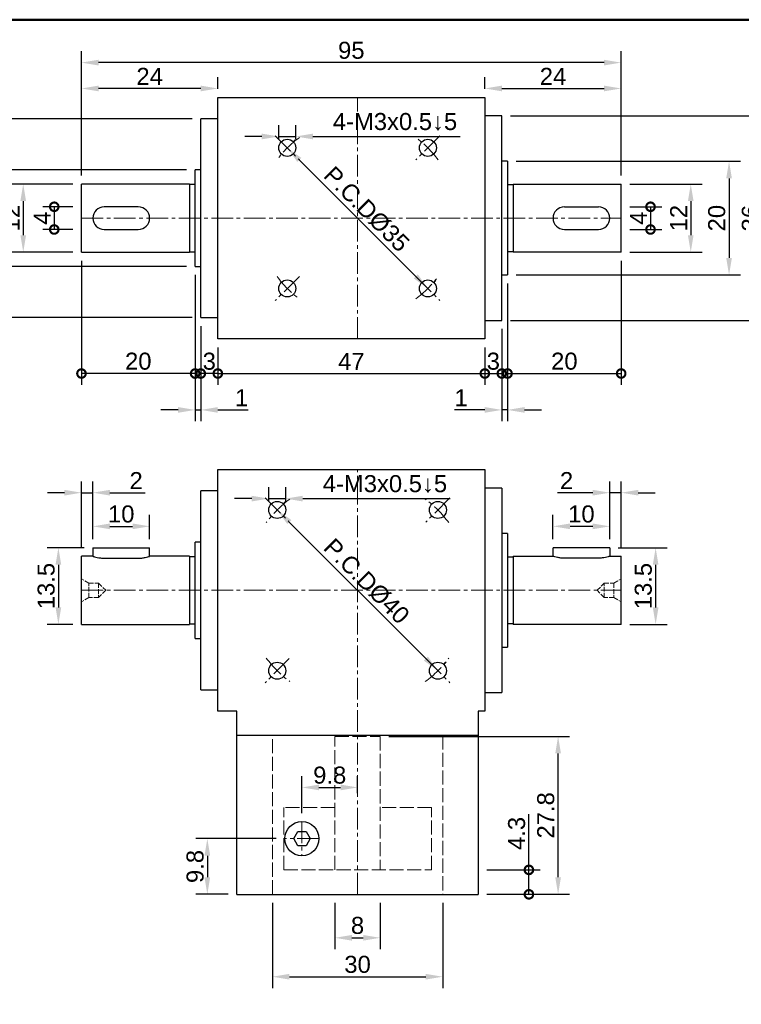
# Model space of a CAD drawing. Header units: millimetres. Extents: x 2723 to 3130, y 721 to 1006.
# Tile 3 of 8: x 2814 to 2941, y 833 to 1006. Entities that reach past the tile are written whole.
import ezdxf

# ---------------------------------------------------------------- set-up
doc = ezdxf.new("R2010")
doc.units = ezdxf.units.MM
doc.linetypes.add('CENTER2', pattern=[28.575, 19.05, -3.175, 3.175, -3.175])
doc.linetypes.add('DASHED', pattern=[0.2068, 0.1655, -0.0413])
for name, color, linetype, lineweight in [('中心線', 6, 'CENTER2', 5), ('剖面線', 2, 'DASHED', 5), ('圖框', 7, 'Continuous', 50), ('標註', 4, 'Continuous', 13)]:
    doc.layers.add(name, color=color, linetype=linetype, lineweight=lineweight)
doc.layers.add('產品', color=7, linetype='Continuous')
doc.styles.get("Standard").update_dxf_attribs({"font": 'arial.ttf'})
doc.dimstyles.new('yuetai', dxfattribs={"dimtxt": 3, "dimasz": 3, "dimexe": 2, "dimexo": 1.5, "dimtad": 1, "dimdsep": 46, "dimtxsty": 'Standard', "dimcen": 0, "dimadec": 0, "dimazin": 0, "dimtfac": 1, "dimtmove": 0, "dimatfit": 3, "dimfxl": 1, "dimarcsym": 0})

# ---------------------------------------------------------------- blocks, each defined once
blk = doc.blocks.new('標題欄框 下標註')
at = {"layer": '圖框'}
blk.add_lwpolyline([(2.28, 89.91), (287.28, 89.91), (287.28, 273.91), (2.28, 273.91)], close=True, dxfattribs=at)
blk = doc.blocks.new('*D4')
at = {"layer": 'Defpoints', "color": 0, "transparency": 16777216}
for p in [(2836.64, 917.07), (2826.64, 913.31), (2836.64, 913.31)]:
    blk.add_point(p, dxfattribs=at)
at = {"layer": '標註', "color": 0, "lineweight": -2, "transparency": 16777216}
for p, q in [((2826.64, 914.81), (2826.64, 919.07)), ((2836.64, 914.81), (2836.64, 919.07)), ((2829.64, 917.07), (2833.64, 917.07))]:
    blk.add_line(p, q, dxfattribs=at)
at = {"layer": '標註', "color": 0, "transparency": 16777216}
for points in [[(2829.64, 917.57), (2829.64, 916.57), (2826.64, 917.07)], [(2833.64, 917.57), (2833.64, 916.57), (2836.64, 917.07)]]:
    blk.add_solid(points, dxfattribs=at)
at = {"layer": '標註', "color": 0, "transparency": 16777216, "insert": (2831.64, 919.23), "char_height": 3, "attachment_point": 5}
blk.add_mtext('10', dxfattribs=at)
blk = doc.blocks.new('*D5')
at = {"layer": 'Defpoints', "color": 0, "transparency": 16777216}
for p in [(2860.87, 983.68), (2885.62, 958.93), (2885.62, 958.93)]:
    blk.add_point(p, dxfattribs=at)
at = {"layer": '標註', "color": 0, "lineweight": -2, "transparency": 16777216}
for p, q in [((2861.93, 984.74), (2862.28, 985.1)), ((2862.99, 981.56), (2883.5, 961.06)), ((2886.68, 960), (2887.03, 960.35))]:
    blk.add_line(p, q, dxfattribs=at)
at = {"layer": '標註', "color": 0, "transparency": 16777216}
for points in [[(2863.34, 981.92), (2862.64, 981.21), (2860.87, 983.68)], [(2883.85, 961.41), (2883.14, 960.7), (2885.62, 958.93)]]:
    blk.add_solid(points, dxfattribs=at)
at = {"layer": '標註', "color": 0, "transparency": 16777216, "insert": (2874.83, 972.89), "char_height": 3, "attachment_point": 5, "rotation": 315}
blk.add_mtext('P.C.DØ35', dxfattribs=at)
blk = doc.blocks.new('_DotSmall')
at = {"color": 0, "linetype": 'ByBlock', "const_width": 0.5}
blk.add_lwpolyline([(-0.0625, 0, 1), (0.0625, 0, 1)], format="xyb", close=True, dxfattribs=at)
blk = doc.blocks.new('*D6')
at = {"layer": 'Defpoints', "color": 0, "transparency": 16777216}
for p in [(2848.64, 950.06), (2895.64, 950.06), (2895.64, 943.96)]:
    blk.add_point(p, dxfattribs=at)
at = {"layer": '標註', "color": 0, "lineweight": -2, "transparency": 16777216}
for p, q in [((2848.64, 948.56), (2848.64, 941.96)), ((2895.64, 948.56), (2895.64, 941.96)), ((2848.64, 943.96), (2895.64, 943.96))]:
    blk.add_line(p, q, dxfattribs=at)
at = {"layer": '標註', "color": 0, "lineweight": -2, "transparency": 16777216, "xscale": 3, "yscale": 3, "zscale": 3, "rotation": 180}
blk.add_blockref('_DotSmall', (2848.64, 943.96), dxfattribs=at)
at = {"layer": '標註', "color": 0, "lineweight": -2, "transparency": 16777216, "xscale": 3, "yscale": 3, "zscale": 3}
blk.add_blockref('_DotSmall', (2895.64, 943.96), dxfattribs=at)
at = {"layer": '標註', "color": 0, "transparency": 16777216, "insert": (2872.14, 946.09), "char_height": 3, "attachment_point": 5}
blk.add_mtext('47', dxfattribs=at)
blk = doc.blocks.new('*D7')
at = {"layer": 'Defpoints', "color": 0, "transparency": 16777216}
for p in [(2845.64, 953.81), (2848.64, 950.06), (2845.64, 943.96)]:
    blk.add_point(p, dxfattribs=at)
at = {"layer": '標註', "color": 0, "lineweight": -2, "transparency": 16777216}
for p, q in [((2845.64, 952.31), (2845.64, 941.96)), ((2848.64, 948.56), (2848.64, 941.96)), ((2848.64, 943.96), (2845.64, 943.96))]:
    blk.add_line(p, q, dxfattribs=at)
at = {"layer": '標註', "color": 0, "lineweight": -2, "transparency": 16777216, "xscale": 3, "yscale": 3, "zscale": 3, "rotation": 180}
blk.add_blockref('_DotSmall', (2845.64, 943.96), dxfattribs=at)
at = {"layer": '標註', "color": 0, "lineweight": -2, "transparency": 16777216, "xscale": 3, "yscale": 3, "zscale": 3}
blk.add_blockref('_DotSmall', (2848.64, 943.96), dxfattribs=at)
at = {"layer": '標註', "color": 0, "transparency": 16777216, "insert": (2847.14, 946.12), "char_height": 3, "attachment_point": 5}
blk.add_mtext('3', dxfattribs=at)
blk = doc.blocks.new('*D8')
at = {"layer": 'Defpoints', "color": 0, "transparency": 16777216}
for p in [(2898.64, 953.31), (2895.64, 950.06), (2898.64, 943.96)]:
    blk.add_point(p, dxfattribs=at)
at = {"layer": '標註', "color": 0, "lineweight": -2, "transparency": 16777216}
for p, q in [((2898.64, 951.81), (2898.64, 941.96)), ((2895.64, 948.56), (2895.64, 941.96)), ((2895.64, 943.96), (2898.64, 943.96))]:
    blk.add_line(p, q, dxfattribs=at)
at = {"layer": '標註', "color": 0, "lineweight": -2, "transparency": 16777216, "xscale": 3, "yscale": 3, "zscale": 3, "rotation": 180}
blk.add_blockref('_DotSmall', (2895.64, 943.96), dxfattribs=at)
at = {"layer": '標註', "color": 0, "lineweight": -2, "transparency": 16777216, "xscale": 3, "yscale": 3, "zscale": 3}
blk.add_blockref('_DotSmall', (2898.64, 943.96), dxfattribs=at)
at = {"layer": '標註', "color": 0, "transparency": 16777216, "insert": (2897.14, 946.12), "char_height": 3, "attachment_point": 5}
blk.add_mtext('3', dxfattribs=at)
blk = doc.blocks.new('*D9')
at = {"layer": 'Defpoints', "color": 0, "transparency": 16777216}
for p in [(2824.64, 965.31), (2844.64, 962.81), (2824.64, 943.96)]:
    blk.add_point(p, dxfattribs=at)
at = {"layer": '標註', "color": 0, "lineweight": -2, "transparency": 16777216}
for p, q in [((2824.64, 963.81), (2824.64, 941.96)), ((2844.64, 961.31), (2844.64, 941.96)), ((2844.64, 943.96), (2824.64, 943.96))]:
    blk.add_line(p, q, dxfattribs=at)
at = {"layer": '標註', "color": 0, "lineweight": -2, "transparency": 16777216, "xscale": 3, "yscale": 3, "zscale": 3, "rotation": 180}
blk.add_blockref('_DotSmall', (2824.64, 943.96), dxfattribs=at)
at = {"layer": '標註', "color": 0, "lineweight": -2, "transparency": 16777216, "xscale": 3, "yscale": 3, "zscale": 3}
blk.add_blockref('_DotSmall', (2844.64, 943.96), dxfattribs=at)
at = {"layer": '標註', "color": 0, "transparency": 16777216, "insert": (2834.64, 946.12), "char_height": 3, "attachment_point": 5}
blk.add_mtext('20', dxfattribs=at)
blk = doc.blocks.new('*D10')
at = {"layer": 'Defpoints', "color": 0, "transparency": 16777216}
for p in [(2899.64, 981.31), (2899.64, 961.31), (2938.63, 961.31)]:
    blk.add_point(p, dxfattribs=at)
at = {"layer": '標註', "color": 0, "lineweight": -2, "transparency": 16777216}
for p, q in [((2901.14, 981.31), (2940.63, 981.31)), ((2938.63, 978.31), (2938.63, 964.31)), ((2901.14, 961.31), (2940.63, 961.31))]:
    blk.add_line(p, q, dxfattribs=at)
at = {"layer": '標註', "color": 0, "transparency": 16777216}
for points in [[(2938.13, 978.31), (2939.13, 978.31), (2938.63, 981.31)], [(2938.13, 964.31), (2939.13, 964.31), (2938.63, 961.31)]]:
    blk.add_solid(points, dxfattribs=at)
at = {"layer": '標註', "color": 0, "transparency": 16777216, "insert": (2936.47, 971.31), "char_height": 3, "attachment_point": 5, "rotation": 90}
blk.add_mtext('20', dxfattribs=at)
blk = doc.blocks.new('*D11')
at = {"layer": 'Defpoints', "color": 0, "transparency": 16777216}
for p in [(2844.64, 979.81), (2808.43, 962.81), (2844.64, 962.81)]:
    blk.add_point(p, dxfattribs=at)
at = {"layer": '標註', "color": 0, "lineweight": -2, "transparency": 16777216}
for p, q in [((2843.14, 979.81), (2806.43, 979.81)), ((2808.43, 976.81), (2808.43, 965.81)), ((2843.14, 962.81), (2806.43, 962.81))]:
    blk.add_line(p, q, dxfattribs=at)
at = {"layer": '標註', "color": 0, "transparency": 16777216}
for points in [[(2807.93, 976.81), (2808.93, 976.81), (2808.43, 979.81)], [(2807.93, 965.81), (2808.93, 965.81), (2808.43, 962.81)]]:
    blk.add_solid(points, dxfattribs=at)
at = {"layer": '標註', "color": 0, "transparency": 16777216, "insert": (2806.3, 971.31), "char_height": 3, "attachment_point": 5, "rotation": 90}
blk.add_mtext('17', dxfattribs=at)
blk = doc.blocks.new('*D12')
at = {"layer": 'Defpoints', "color": 0, "transparency": 16777216}
for p in [(2898.64, 989.31), (2898.64, 953.31), (2944.55, 953.31)]:
    blk.add_point(p, dxfattribs=at)
at = {"layer": '標註', "color": 0, "lineweight": -2, "transparency": 16777216}
for p, q in [((2900.14, 989.31), (2946.55, 989.31)), ((2944.55, 986.31), (2944.55, 956.31)), ((2900.14, 953.31), (2946.55, 953.31))]:
    blk.add_line(p, q, dxfattribs=at)
at = {"layer": '標註', "color": 0, "transparency": 16777216}
for points in [[(2944.05, 986.31), (2945.05, 986.31), (2944.55, 989.31)], [(2944.05, 956.31), (2945.05, 956.31), (2944.55, 953.31)]]:
    blk.add_solid(points, dxfattribs=at)
at = {"layer": '標註', "color": 0, "transparency": 16777216, "insert": (2942.39, 971.31), "char_height": 3, "attachment_point": 5, "rotation": 90}
blk.add_mtext('36', dxfattribs=at)
blk = doc.blocks.new('*D14')
at = {"layer": 'Defpoints', "color": 0, "transparency": 16777216}
for p in [(2826.64, 922.99), (2826.64, 913.31), (2824.64, 911.81)]:
    blk.add_point(p, dxfattribs=at)
at = {"layer": '標註', "color": 0, "lineweight": -2, "transparency": 16777216}
for p, q in [((2824.64, 913.31), (2824.64, 924.99)), ((2826.64, 914.81), (2826.64, 924.99)), ((2821.64, 922.99), (2818.64, 922.99)), ((2824.64, 922.99), (2826.64, 922.99)), ((2829.64, 922.99), (2835.88, 922.99))]:
    blk.add_line(p, q, dxfattribs=at)
at = {"layer": '標註', "color": 0, "transparency": 16777216}
for points in [[(2821.64, 923.49), (2821.64, 922.49), (2824.64, 922.99)], [(2829.64, 923.49), (2829.64, 922.49), (2826.64, 922.99)]]:
    blk.add_solid(points, dxfattribs=at)
at = {"layer": '標註', "color": 0, "transparency": 16777216, "insert": (2834.26, 925.12), "char_height": 3, "attachment_point": 5}
blk.add_mtext('2', dxfattribs=at)
blk = doc.blocks.new('*D20')
at = {"layer": 'Defpoints', "color": 0, "transparency": 16777216}
for p in [(2859.1, 919.95), (2859.1, 919.95), (2887.39, 891.67)]:
    blk.add_point(p, dxfattribs=at)
at = {"layer": '標註', "color": 0, "lineweight": -2, "transparency": 16777216}
for p, q in [((2860.16, 921.01), (2860.52, 921.37)), ((2885.27, 893.79), (2861.22, 917.83)), ((2888.45, 892.73), (2888.8, 893.08))]:
    blk.add_line(p, q, dxfattribs=at)
at = {"layer": '標註', "color": 0, "transparency": 16777216}
for points in [[(2861.58, 918.18), (2860.87, 917.48), (2859.1, 919.95)], [(2885.62, 894.14), (2884.91, 893.43), (2887.39, 891.67)]]:
    blk.add_solid(points, dxfattribs=at)
at = {"layer": '標註', "color": 0, "transparency": 16777216, "insert": (2874.83, 907.39), "char_height": 3, "attachment_point": 5, "rotation": 315}
blk.add_mtext('P.C.DØ40', dxfattribs=at)
blk = doc.blocks.new('*D22')
at = {"layer": 'Defpoints', "color": 0, "transparency": 16777216}
for p in [(2824.64, 977.31), (2814.39, 965.31), (2824.64, 965.31)]:
    blk.add_point(p, dxfattribs=at)
at = {"layer": '標註', "color": 0, "lineweight": -2, "transparency": 16777216}
for p, q in [((2823.14, 977.31), (2812.39, 977.31)), ((2814.39, 974.31), (2814.39, 968.31)), ((2823.14, 965.31), (2812.39, 965.31))]:
    blk.add_line(p, q, dxfattribs=at)
at = {"layer": '標註', "color": 0, "transparency": 16777216}
for points in [[(2813.89, 974.31), (2814.89, 974.31), (2814.39, 977.31)], [(2813.89, 968.31), (2814.89, 968.31), (2814.39, 965.31)]]:
    blk.add_solid(points, dxfattribs=at)
at = {"layer": '標註', "color": 0, "transparency": 16777216, "insert": (2812.26, 971.31), "char_height": 3, "attachment_point": 5, "rotation": 90}
blk.add_mtext('12', dxfattribs=at)
blk = doc.blocks.new('*D23')
at = {"layer": 'Defpoints', "color": 0, "transparency": 16777216}
for p in [(2802.57, 988.81), (2845.64, 988.81), (2845.64, 953.81)]:
    blk.add_point(p, dxfattribs=at)
at = {"layer": '標註', "color": 0, "lineweight": -2, "transparency": 16777216}
for p, q in [((2844.14, 988.81), (2800.57, 988.81)), ((2802.57, 956.81), (2802.57, 985.81)), ((2844.14, 953.81), (2800.57, 953.81))]:
    blk.add_line(p, q, dxfattribs=at)
at = {"layer": '標註', "color": 0, "transparency": 16777216}
for points in [[(2802.07, 985.81), (2803.07, 985.81), (2802.57, 988.81)], [(2802.07, 956.81), (2803.07, 956.81), (2802.57, 953.81)]]:
    blk.add_solid(points, dxfattribs=at)
at = {"layer": '標註', "color": 0, "transparency": 16777216, "insert": (2800.41, 971.31), "char_height": 3, "attachment_point": 5, "rotation": 90}
blk.add_mtext('35', dxfattribs=at)
blk = doc.blocks.new('*D24')
at = {"layer": 'Defpoints', "color": 0, "transparency": 16777216}
for p in [(2844.64, 962.81), (2845.64, 953.81), (2845.64, 937.56)]:
    blk.add_point(p, dxfattribs=at)
at = {"layer": '標註', "color": 0, "lineweight": -2, "transparency": 16777216}
for p, q in [((2844.64, 961.31), (2844.64, 935.56)), ((2845.64, 952.31), (2845.64, 935.56)), ((2841.64, 937.56), (2838.64, 937.56)), ((2844.64, 937.56), (2845.64, 937.56)), ((2848.64, 937.56), (2854, 937.56))]:
    blk.add_line(p, q, dxfattribs=at)
at = {"layer": '標註', "color": 0, "transparency": 16777216}
for points in [[(2841.64, 938.06), (2841.64, 937.06), (2844.64, 937.56)], [(2848.64, 938.06), (2848.64, 937.06), (2845.64, 937.56)]]:
    blk.add_solid(points, dxfattribs=at)
at = {"layer": '標註', "color": 0, "transparency": 16777216, "insert": (2852.82, 939.69), "char_height": 3, "attachment_point": 5}
blk.add_mtext('1', dxfattribs=at)
blk = doc.blocks.new('*D26')
at = {"layer": 'Defpoints', "color": 0, "transparency": 16777216}
for p in [(2860.6, 921.95), (2857.6, 919.95), (2860.6, 919.95)]:
    blk.add_point(p, dxfattribs=at)
at = {"layer": '標註', "color": 0, "lineweight": -2, "transparency": 16777216}
for p, q in [((2857.6, 921.45), (2857.6, 923.95)), ((2860.6, 921.45), (2860.6, 923.95)), ((2854.6, 921.95), (2851.6, 921.95)), ((2857.6, 921.95), (2860.6, 921.95)), ((2863.6, 921.95), (2889.53, 921.95))]:
    blk.add_line(p, q, dxfattribs=at)
at = {"layer": '標註', "color": 0, "transparency": 16777216}
for points in [[(2854.6, 922.45), (2854.6, 921.45), (2857.6, 921.95)], [(2863.6, 922.45), (2863.6, 921.45), (2860.6, 921.95)]]:
    blk.add_solid(points, dxfattribs=at)
at = {"layer": '標註', "color": 0, "transparency": 16777216, "insert": (2878.06, 924.52), "char_height": 3, "attachment_point": 5}
blk.add_mtext('4-M3x0.5↓5', dxfattribs=at)
blk = doc.blocks.new('*D28')
at = {"layer": 'Defpoints', "color": 0, "transparency": 16777216}
for p in [(2862.37, 985.68), (2859.37, 983.68), (2862.37, 983.68)]:
    blk.add_point(p, dxfattribs=at)
at = {"layer": '標註', "color": 0, "lineweight": -2, "transparency": 16777216}
for p, q in [((2859.37, 985.18), (2859.37, 987.68)), ((2862.37, 985.18), (2862.37, 987.68)), ((2856.37, 985.68), (2853.37, 985.68)), ((2859.37, 985.68), (2862.37, 985.68)), ((2865.37, 985.68), (2891.3, 985.68))]:
    blk.add_line(p, q, dxfattribs=at)
at = {"layer": '標註', "color": 0, "transparency": 16777216}
for points in [[(2856.37, 986.18), (2856.37, 985.18), (2859.37, 985.68)], [(2865.37, 986.18), (2865.37, 985.18), (2862.37, 985.68)]]:
    blk.add_solid(points, dxfattribs=at)
at = {"layer": '標註', "color": 0, "transparency": 16777216, "insert": (2879.83, 988.25), "char_height": 3, "attachment_point": 5}
blk.add_mtext('4-M3x0.5↓5', dxfattribs=at)
blk = doc.blocks.new('*D29')
at = {"layer": 'Defpoints', "color": 0, "transparency": 16777216}
for p in [(2824.64, 973.31), (2819.85, 969.31), (2824.64, 969.31)]:
    blk.add_point(p, dxfattribs=at)
at = {"layer": '標註', "color": 0, "lineweight": -2, "transparency": 16777216}
for p, q in [((2823.14, 973.31), (2817.85, 973.31)), ((2819.85, 973.31), (2819.85, 969.31)), ((2823.14, 969.31), (2817.85, 969.31))]:
    blk.add_line(p, q, dxfattribs=at)
at = {"layer": '標註', "color": 0, "lineweight": -2, "transparency": 16777216, "xscale": 3, "yscale": 3, "zscale": 3}
for p, rotation in [((2819.85, 973.31), 90), ((2819.85, 969.31), 270)]:
    blk.add_blockref('_DotSmall', p, dxfattribs=dict(at, rotation=rotation))
at = {"layer": '標註', "color": 0, "transparency": 16777216, "insert": (2817.73, 971.31), "char_height": 3, "attachment_point": 5, "rotation": 90}
blk.add_mtext('4', dxfattribs=at)
blk = doc.blocks.new('*D44')
at = {"layer": 'Defpoints', "color": 0, "transparency": 16777216}
for p in [(2907.64, 917.07), (2907.64, 913.31), (2917.64, 913.31)]:
    blk.add_point(p, dxfattribs=at)
at = {"layer": '標註', "color": 0, "lineweight": -2, "transparency": 16777216}
for p, q in [((2907.64, 914.81), (2907.64, 919.07)), ((2917.64, 914.81), (2917.64, 919.07)), ((2914.64, 917.07), (2910.64, 917.07))]:
    blk.add_line(p, q, dxfattribs=at)
at = {"layer": '標註', "color": 0, "transparency": 16777216}
for points in [[(2910.64, 917.57), (2910.64, 916.57), (2907.64, 917.07)], [(2914.64, 917.57), (2914.64, 916.57), (2917.64, 917.07)]]:
    blk.add_solid(points, dxfattribs=at)
at = {"layer": '標註', "color": 0, "transparency": 16777216, "insert": (2912.64, 919.23), "char_height": 3, "attachment_point": 5}
blk.add_mtext('10', dxfattribs=at)
blk = doc.blocks.new('*D43')
at = {"layer": 'Defpoints', "color": 0, "transparency": 16777216}
for p in [(2917.64, 922.99), (2917.64, 913.31), (2919.64, 911.81)]:
    blk.add_point(p, dxfattribs=at)
at = {"layer": '標註', "color": 0, "lineweight": -2, "transparency": 16777216}
for p, q in [((2917.64, 914.81), (2917.64, 924.99)), ((2919.64, 913.31), (2919.64, 924.99)), ((2914.64, 922.99), (2908.41, 922.99)), ((2919.64, 922.99), (2917.64, 922.99)), ((2922.64, 922.99), (2925.64, 922.99))]:
    blk.add_line(p, q, dxfattribs=at)
at = {"layer": '標註', "color": 0, "transparency": 16777216}
for points in [[(2914.64, 923.49), (2914.64, 922.49), (2917.64, 922.99)], [(2922.64, 923.49), (2922.64, 922.49), (2919.64, 922.99)]]:
    blk.add_solid(points, dxfattribs=at)
at = {"layer": '標註', "color": 0, "transparency": 16777216, "insert": (2910.03, 925.12), "char_height": 3, "attachment_point": 5}
blk.add_mtext('2', dxfattribs=at)
blk = doc.blocks.new('*D47')
at = {"layer": 'Defpoints', "color": 0, "transparency": 16777216}
for p in [(2919.64, 965.31), (2899.64, 961.31), (2919.64, 943.96)]:
    blk.add_point(p, dxfattribs=at)
at = {"layer": '標註', "color": 0, "lineweight": -2, "transparency": 16777216}
for p, q in [((2919.64, 963.81), (2919.64, 941.96)), ((2899.64, 959.81), (2899.64, 941.96)), ((2899.64, 943.96), (2919.64, 943.96))]:
    blk.add_line(p, q, dxfattribs=at)
at = {"layer": '標註', "color": 0, "lineweight": -2, "transparency": 16777216, "xscale": 3, "yscale": 3, "zscale": 3, "rotation": 180}
blk.add_blockref('_DotSmall', (2899.64, 943.96), dxfattribs=at)
at = {"layer": '標註', "color": 0, "lineweight": -2, "transparency": 16777216, "xscale": 3, "yscale": 3, "zscale": 3}
blk.add_blockref('_DotSmall', (2919.64, 943.96), dxfattribs=at)
at = {"layer": '標註', "color": 0, "transparency": 16777216, "insert": (2909.64, 946.12), "char_height": 3, "attachment_point": 5}
blk.add_mtext('20', dxfattribs=at)
blk = doc.blocks.new('*D46')
at = {"layer": 'Defpoints', "color": 0, "transparency": 16777216}
for p in [(2919.64, 977.31), (2919.64, 965.31), (2931.89, 965.31)]:
    blk.add_point(p, dxfattribs=at)
at = {"layer": '標註', "color": 0, "lineweight": -2, "transparency": 16777216}
for p, q in [((2921.14, 977.31), (2933.89, 977.31)), ((2931.89, 974.31), (2931.89, 968.31)), ((2921.14, 965.31), (2933.89, 965.31))]:
    blk.add_line(p, q, dxfattribs=at)
at = {"layer": '標註', "color": 0, "transparency": 16777216}
for points in [[(2931.39, 974.31), (2932.39, 974.31), (2931.89, 977.31)], [(2931.39, 968.31), (2932.39, 968.31), (2931.89, 965.31)]]:
    blk.add_solid(points, dxfattribs=at)
at = {"layer": '標註', "color": 0, "transparency": 16777216, "insert": (2929.76, 971.31), "char_height": 3, "attachment_point": 5, "rotation": 90}
blk.add_mtext('12', dxfattribs=at)
blk = doc.blocks.new('*D45')
at = {"layer": 'Defpoints', "color": 0, "transparency": 16777216}
for p in [(2919.64, 973.31), (2919.64, 969.31), (2924.81, 969.31)]:
    blk.add_point(p, dxfattribs=at)
at = {"layer": '標註', "color": 0, "lineweight": -2, "transparency": 16777216}
for p, q in [((2921.14, 973.31), (2926.81, 973.31)), ((2924.81, 973.31), (2924.81, 969.31)), ((2921.14, 969.31), (2926.81, 969.31))]:
    blk.add_line(p, q, dxfattribs=at)
at = {"layer": '標註', "color": 0, "lineweight": -2, "transparency": 16777216, "xscale": 3, "yscale": 3, "zscale": 3}
for p, rotation in [((2924.81, 973.31), 90), ((2924.81, 969.31), 270)]:
    blk.add_blockref('_DotSmall', p, dxfattribs=dict(at, rotation=rotation))
at = {"layer": '標註', "color": 0, "transparency": 16777216, "insert": (2922.68, 971.31), "char_height": 3, "attachment_point": 5, "rotation": 90}
blk.add_mtext('4', dxfattribs=at)
blk = doc.blocks.new('*D48')
at = {"layer": 'Defpoints', "color": 0, "transparency": 16777216}
for p in [(2899.64, 961.31), (2898.64, 953.31), (2898.64, 937.56)]:
    blk.add_point(p, dxfattribs=at)
at = {"layer": '標註', "color": 0, "lineweight": -2, "transparency": 16777216}
for p, q in [((2899.64, 959.81), (2899.64, 935.56)), ((2898.64, 951.81), (2898.64, 935.56)), ((2895.64, 937.56), (2890.29, 937.56)), ((2899.64, 937.56), (2898.64, 937.56)), ((2902.64, 937.56), (2905.64, 937.56))]:
    blk.add_line(p, q, dxfattribs=at)
at = {"layer": '標註', "color": 0, "transparency": 16777216}
for points in [[(2895.64, 938.06), (2895.64, 937.06), (2898.64, 937.56)], [(2902.64, 938.06), (2902.64, 937.06), (2899.64, 937.56)]]:
    blk.add_solid(points, dxfattribs=at)
at = {"layer": '標註', "color": 0, "transparency": 16777216, "insert": (2891.47, 939.69), "char_height": 3, "attachment_point": 5}
blk.add_mtext('1', dxfattribs=at)
blk = doc.blocks.new('*D49')
at = {"layer": 'Defpoints', "color": 0, "transparency": 16777216}
for p in [(2894.49, 856.61), (2903.4, 856.61), (2894.49, 852.31)]:
    blk.add_point(p, dxfattribs=at)
at = {"layer": '標註', "color": 0, "lineweight": -2, "transparency": 16777216}
for p, q in [((2903.4, 856.61), (2903.4, 866.44)), ((2895.99, 856.61), (2905.4, 856.61)), ((2903.4, 852.31), (2903.4, 856.61)), ((2895.99, 852.31), (2905.4, 852.31))]:
    blk.add_line(p, q, dxfattribs=at)
at = {"layer": '標註', "color": 0, "lineweight": -2, "transparency": 16777216, "xscale": 3, "yscale": 3, "zscale": 3}
for p, rotation in [((2903.4, 856.61), 90), ((2903.4, 852.31), 270)]:
    blk.add_blockref('_DotSmall', p, dxfattribs=dict(at, rotation=rotation))
at = {"layer": '標註', "color": 0, "transparency": 16777216, "insert": (2901.25, 863.03), "char_height": 3, "attachment_point": 5, "rotation": 90}
blk.add_mtext('4.3', dxfattribs=at)
blk = doc.blocks.new('*D50')
at = {"layer": 'Defpoints', "color": 0, "transparency": 16777216}
for p in [(2877.24, 880.11), (2908.54, 880.11), (2894.49, 852.31)]:
    blk.add_point(p, dxfattribs=at)
at = {"layer": '標註', "color": 0, "lineweight": -2, "transparency": 16777216}
for p, q in [((2878.74, 880.11), (2910.54, 880.11)), ((2908.54, 855.31), (2908.54, 877.11)), ((2895.99, 852.31), (2910.54, 852.31))]:
    blk.add_line(p, q, dxfattribs=at)
at = {"layer": '標註', "color": 0, "transparency": 16777216}
for points in [[(2908.04, 877.11), (2909.04, 877.11), (2908.54, 880.11)], [(2908.04, 855.31), (2909.04, 855.31), (2908.54, 852.31)]]:
    blk.add_solid(points, dxfattribs=at)
at = {"layer": '標註', "color": 0, "transparency": 16777216, "insert": (2906.38, 866.21), "char_height": 3, "attachment_point": 5, "rotation": 90}
blk.add_mtext('27.8', dxfattribs=at)
blk = doc.blocks.new('*D51')
at = {"layer": 'Defpoints', "color": 0, "transparency": 16777216}
for p in [(2869.24, 852.31), (2877.24, 852.31), (2877.24, 844.66)]:
    blk.add_point(p, dxfattribs=at)
at = {"layer": '標註', "color": 0, "lineweight": -2, "transparency": 16777216}
for p, q in [((2869.24, 850.81), (2869.24, 842.66)), ((2877.24, 850.81), (2877.24, 842.66)), ((2872.24, 844.66), (2874.24, 844.66))]:
    blk.add_line(p, q, dxfattribs=at)
at = {"layer": '標註', "color": 0, "transparency": 16777216}
for points in [[(2872.24, 845.16), (2872.24, 844.16), (2869.24, 844.66)], [(2874.24, 845.16), (2874.24, 844.16), (2877.24, 844.66)]]:
    blk.add_solid(points, dxfattribs=at)
at = {"layer": '標註', "color": 0, "transparency": 16777216, "insert": (2873.24, 846.82), "char_height": 3, "attachment_point": 5}
blk.add_mtext('8', dxfattribs=at)
blk = doc.blocks.new('*D52')
at = {"layer": 'Defpoints', "color": 0, "transparency": 16777216}
for p in [(2858.24, 852.31), (2888.24, 852.31), (2888.24, 837.81)]:
    blk.add_point(p, dxfattribs=at)
at = {"layer": '標註', "color": 0, "lineweight": -2, "transparency": 16777216}
for p, q in [((2858.24, 850.81), (2858.24, 835.81)), ((2888.24, 850.81), (2888.24, 835.81)), ((2861.24, 837.81), (2885.24, 837.81))]:
    blk.add_line(p, q, dxfattribs=at)
at = {"layer": '標註', "color": 0, "transparency": 16777216}
for points in [[(2861.24, 838.31), (2861.24, 837.31), (2858.24, 837.81)], [(2885.24, 838.31), (2885.24, 837.31), (2888.24, 837.81)]]:
    blk.add_solid(points, dxfattribs=at)
at = {"layer": '標註', "color": 0, "transparency": 16777216, "insert": (2873.24, 839.97), "char_height": 3, "attachment_point": 5}
blk.add_mtext('30', dxfattribs=at)
blk = doc.blocks.new('*D53')
at = {"layer": 'Defpoints', "color": 0, "transparency": 16777216}
for p in [(2873.24, 871.12), (2873.24, 868.61), (2863.44, 865.11)]:
    blk.add_point(p, dxfattribs=at)
at = {"layer": '標註', "color": 0, "lineweight": -2, "transparency": 16777216}
for p, q in [((2863.44, 866.61), (2863.44, 873.12)), ((2873.24, 870.11), (2873.24, 873.12)), ((2866.44, 871.12), (2870.24, 871.12))]:
    blk.add_line(p, q, dxfattribs=at)
at = {"layer": '標註', "color": 0, "transparency": 16777216}
for points in [[(2866.44, 871.62), (2866.44, 870.62), (2863.44, 871.12)], [(2870.24, 871.62), (2870.24, 870.62), (2873.24, 871.12)]]:
    blk.add_solid(points, dxfattribs=at)
at = {"layer": '標註', "color": 0, "transparency": 16777216, "insert": (2868.34, 873.27), "char_height": 3, "attachment_point": 5}
blk.add_mtext('9.8', dxfattribs=at)
blk = doc.blocks.new('*D54')
at = {"layer": 'Defpoints', "color": 0, "transparency": 16777216}
for p in [(2860.44, 862.11), (2846.8, 852.31), (2851.99, 852.31)]:
    blk.add_point(p, dxfattribs=at)
at = {"layer": '標註', "color": 0, "lineweight": -2, "transparency": 16777216}
for p, q in [((2858.94, 862.11), (2844.8, 862.11)), ((2846.8, 859.11), (2846.8, 855.31)), ((2850.49, 852.31), (2844.8, 852.31))]:
    blk.add_line(p, q, dxfattribs=at)
at = {"layer": '標註', "color": 0, "transparency": 16777216}
for points in [[(2846.3, 859.11), (2847.3, 859.11), (2846.8, 862.11)], [(2846.3, 855.31), (2847.3, 855.31), (2846.8, 852.31)]]:
    blk.add_solid(points, dxfattribs=at)
at = {"layer": '標註', "color": 0, "transparency": 16777216, "insert": (2844.65, 857.21), "char_height": 3, "attachment_point": 5, "rotation": 90}
blk.add_mtext('9.8', dxfattribs=at)
blk = doc.blocks.new('*D56')
at = {"layer": 'Defpoints', "color": 0, "transparency": 16777216}
for p in [(2826.64, 913.31), (2820.58, 899.81), (2824.64, 899.81)]:
    blk.add_point(p, dxfattribs=at)
at = {"layer": '標註', "color": 0, "lineweight": -2, "transparency": 16777216}
for p, q in [((2825.14, 913.31), (2818.58, 913.31)), ((2820.58, 910.31), (2820.58, 902.81)), ((2823.14, 899.81), (2818.58, 899.81))]:
    blk.add_line(p, q, dxfattribs=at)
at = {"layer": '標註', "color": 0, "transparency": 16777216}
for points in [[(2820.08, 910.31), (2821.08, 910.31), (2820.58, 913.31)], [(2820.08, 902.81), (2821.08, 902.81), (2820.58, 899.81)]]:
    blk.add_solid(points, dxfattribs=at)
at = {"layer": '標註', "color": 0, "transparency": 16777216, "insert": (2818.43, 906.56), "char_height": 3, "attachment_point": 5, "rotation": 90}
blk.add_mtext('13.5', dxfattribs=at)
blk = doc.blocks.new('*D57')
at = {"layer": 'Defpoints', "color": 0, "transparency": 16777216}
for p in [(2917.64, 913.31), (2919.64, 899.81), (2925.71, 899.81)]:
    blk.add_point(p, dxfattribs=at)
at = {"layer": '標註', "color": 0, "lineweight": -2, "transparency": 16777216}
for p, q in [((2919.14, 913.31), (2927.71, 913.31)), ((2925.71, 910.31), (2925.71, 902.81)), ((2921.14, 899.81), (2927.71, 899.81))]:
    blk.add_line(p, q, dxfattribs=at)
at = {"layer": '標註', "color": 0, "transparency": 16777216}
for points in [[(2925.21, 910.31), (2926.21, 910.31), (2925.71, 913.31)], [(2925.21, 902.81), (2926.21, 902.81), (2925.71, 899.81)]]:
    blk.add_solid(points, dxfattribs=at)
at = {"layer": '標註', "color": 0, "transparency": 16777216, "insert": (2923.55, 906.56), "char_height": 3, "attachment_point": 5, "rotation": 90}
blk.add_mtext('13.5', dxfattribs=at)
blk = doc.blocks.new('*D58')
at = {"layer": 'Defpoints', "color": 0, "transparency": 16777216}
for p in [(2824.64, 998.68), (2824.64, 977.31), (2919.64, 977.31)]:
    blk.add_point(p, dxfattribs=at)
at = {"layer": '標註', "color": 0, "lineweight": -2, "transparency": 16777216}
for p, q in [((2824.64, 978.81), (2824.64, 1000.68)), ((2919.64, 978.81), (2919.64, 1000.68)), ((2916.64, 998.68), (2827.64, 998.68))]:
    blk.add_line(p, q, dxfattribs=at)
at = {"layer": '標註', "color": 0, "transparency": 16777216}
for points in [[(2827.64, 999.18), (2827.64, 998.18), (2824.64, 998.68)], [(2916.64, 999.18), (2916.64, 998.18), (2919.64, 998.68)]]:
    blk.add_solid(points, dxfattribs=at)
at = {"layer": '標註', "color": 0, "transparency": 16777216, "insert": (2872.14, 1000.83), "char_height": 3, "attachment_point": 5}
blk.add_mtext('95', dxfattribs=at)
blk = doc.blocks.new('*D59')
at = {"layer": 'Defpoints', "color": 0, "transparency": 16777216}
for p in [(2824.64, 994.13), (2848.64, 992.56), (2824.64, 977.31)]:
    blk.add_point(p, dxfattribs=at)
at = {"layer": '標註', "color": 0, "lineweight": -2, "transparency": 16777216}
for p, q in [((2824.64, 978.81), (2824.64, 996.13)), ((2848.64, 994.06), (2848.64, 996.13)), ((2845.64, 994.13), (2827.64, 994.13))]:
    blk.add_line(p, q, dxfattribs=at)
at = {"layer": '標註', "color": 0, "transparency": 16777216}
for points in [[(2827.64, 994.63), (2827.64, 993.63), (2824.64, 994.13)], [(2845.64, 994.63), (2845.64, 993.63), (2848.64, 994.13)]]:
    blk.add_solid(points, dxfattribs=at)
at = {"layer": '標註', "color": 0, "transparency": 16777216, "insert": (2836.64, 996.26), "char_height": 3, "attachment_point": 5}
blk.add_mtext('24', dxfattribs=at)
blk = doc.blocks.new('*D60')
at = {"layer": 'Defpoints', "color": 0, "transparency": 16777216}
for p in [(2919.64, 994.13), (2895.64, 992.56), (2919.64, 977.31)]:
    blk.add_point(p, dxfattribs=at)
at = {"layer": '標註', "color": 0, "lineweight": -2, "transparency": 16777216}
for p, q in [((2895.64, 994.06), (2895.64, 996.13)), ((2919.64, 978.81), (2919.64, 996.13)), ((2898.64, 994.13), (2916.64, 994.13))]:
    blk.add_line(p, q, dxfattribs=at)
at = {"layer": '標註', "color": 0, "transparency": 16777216}
for points in [[(2898.64, 994.63), (2898.64, 993.63), (2895.64, 994.13)], [(2916.64, 994.63), (2916.64, 993.63), (2919.64, 994.13)]]:
    blk.add_solid(points, dxfattribs=at)
at = {"layer": '標註', "color": 0, "transparency": 16777216, "insert": (2907.64, 996.26), "char_height": 3, "attachment_point": 5}
blk.add_mtext('24', dxfattribs=at)

msp = doc.modelspace()

# ---------------------------------------------------------------- linework, layer by layer
at = {"layer": '中心線', "ltscale": 0.2}
for p, q in [((2873.244, 950.059), (2873.244, 992.559)), ((2858.749, 985.805), (2862.991, 981.562)), ((2887.74, 985.805), (2883.497, 981.562)), ((2824.644, 971.309), (2919.644, 971.309)), ((2862.991, 961.056), (2858.749, 956.813)), ((2883.497, 961.056), (2887.74, 956.813)), ((2873.244, 852.309), (2873.244, 927.059)), ((2856.981, 922.073), (2861.224, 917.83)), ((2889.508, 922.073), (2885.265, 917.83)), ((2824.644, 905.809), (2919.644, 905.809)), ((2861.224, 893.788), (2856.981, 889.546)), ((2885.265, 893.788), (2889.508, 889.546)), ((2863.444, 865.109), (2863.444, 859.109)), ((2866.444, 862.109), (2860.444, 862.109))]:
    msp.add_line(p, q, dxfattribs=at)
for centre, radius, start, end in [((2873.244, 971.309), 17.5, 125.86578, 144.13422), ((2873.244, 971.309), 17.5, 35.86578, 54.13422), ((2873.244, 971.309), 17.5, 215.86578, 234.13422), ((2873.244, 971.309), 17.5, 305.86578, 324.13422), ((2873.244, 905.809), 20, 126.54531, 143.45469), ((2873.244, 905.809), 20, 36.54531, 53.45469), ((2873.244, 905.809), 20, 216.54531, 233.45469), ((2873.244, 905.809), 20, 306.54531, 323.45469)]:
    msp.add_arc(centre, radius, start, end, dxfattribs=at)
at = {"layer": '剖面線', "ltscale": 5}
for p, q in [((2824.644, 903.809), (2824.644, 907.809)), ((2825.943, 907.059), (2824.644, 907.809)), ((2825.943, 907.059), (2827.644, 907.059)), ((2825.943, 904.559), (2825.943, 907.059)), ((2827.644, 907.059), (2828.901, 905.809)), ((2827.644, 907.059), (2827.644, 904.559)), ((2915.388, 905.809), (2916.644, 907.059)), ((2916.644, 907.059), (2918.345, 907.059)), ((2916.644, 904.559), (2916.644, 907.059)), ((2918.345, 907.059), (2919.644, 907.809)), ((2918.345, 907.059), (2918.345, 904.559)), ((2919.644, 907.809), (2919.644, 903.809)), ((2825.943, 904.559), (2824.644, 903.809)), ((2827.644, 904.559), (2825.943, 904.559)), ((2828.901, 905.809), (2827.644, 904.559)), ((2916.644, 904.559), (2915.388, 905.809)), ((2918.345, 904.559), (2916.644, 904.559)), ((2918.345, 904.559), (2919.644, 903.809))]:
    msp.add_line(p, q, dxfattribs=at)
at = {"layer": '剖面線', "ltscale": 15}
for p, q in [((2858.244, 852.309), (2858.244, 880.309)), ((2888.244, 880.309), (2858.244, 880.309)), ((2888.244, 880.309), (2888.244, 852.309)), ((2869.244, 880.109), (2877.244, 880.109)), ((2869.244, 856.609), (2869.244, 880.109)), ((2877.244, 880.109), (2877.244, 856.609)), ((2869.244, 867.609), (2860.244, 867.609)), ((2860.244, 856.609), (2860.244, 867.609)), ((2886.244, 867.609), (2877.244, 867.609)), ((2886.244, 856.609), (2886.244, 867.609)), ((2860.244, 856.609), (2886.244, 856.609)), ((2858.244, 852.309), (2888.244, 852.309))]:
    msp.add_line(p, q, dxfattribs=at)
at = {"layer": '產品'}
for p, q in [((2848.644, 992.559), (2895.644, 992.559)), ((2848.644, 950.059), (2848.644, 992.559)), ((2895.644, 992.559), (2895.644, 950.059)), ((2848.644, 988.809), (2845.644, 988.809)), ((2845.644, 953.809), (2845.644, 988.809)), ((2898.644, 989.309), (2895.644, 989.309)), ((2898.644, 953.309), (2898.644, 989.309)), ((2899.644, 981.309), (2898.644, 981.309)), ((2899.644, 981.309), (2899.644, 961.309)), ((2845.644, 979.809), (2844.644, 979.809)), ((2844.644, 962.809), (2844.644, 979.809)), ((2843.644, 977.309), (2824.644, 977.309)), ((2824.644, 965.309), (2824.644, 977.309)), ((2843.644, 977.309), (2843.644, 965.309)), ((2900.644, 977.309), (2919.644, 977.309)), ((2900.644, 977.309), (2900.644, 965.309)), ((2919.644, 965.309), (2919.644, 977.309)), ((2844.644, 977.209), (2843.644, 977.209)), ((2899.644, 977.209), (2900.644, 977.209)), ((2834.644, 973.309), (2828.644, 973.309)), ((2909.644, 973.309), (2915.644, 973.309)), ((2828.644, 969.309), (2834.644, 969.309)), ((2909.644, 969.309), (2915.644, 969.309)), ((2824.644, 965.309), (2843.644, 965.309)), ((2843.644, 965.409), (2844.644, 965.409)), ((2900.644, 965.409), (2899.644, 965.409)), ((2919.644, 965.309), (2900.644, 965.309)), ((2844.644, 962.809), (2845.644, 962.809)), ((2898.644, 961.309), (2899.644, 961.309)), ((2845.644, 953.809), (2848.644, 953.809)), ((2895.644, 953.309), (2898.644, 953.309)), ((2895.644, 950.059), (2848.644, 950.059)), ((2848.644, 884.559), (2848.644, 927.059)), ((2848.644, 927.059), (2895.644, 927.059)), ((2895.644, 927.059), (2895.644, 884.559)), ((2898.644, 923.809), (2895.644, 923.809)), ((2898.644, 923.809), (2898.644, 887.809)), ((2848.644, 923.309), (2845.644, 923.309)), ((2845.644, 888.309), (2845.644, 923.309)), ((2899.644, 915.809), (2898.644, 915.809)), ((2899.644, 915.809), (2899.644, 895.809)), ((2826.644, 913.309), (2826.644, 911.809)), ((2826.644, 913.309), (2836.644, 913.309)), ((2836.644, 911.809), (2836.644, 913.309)), ((2845.644, 914.309), (2844.644, 914.309)), ((2844.644, 897.309), (2844.644, 914.309)), ((2907.644, 911.809), (2907.644, 913.309)), ((2917.644, 913.309), (2907.644, 913.309)), ((2917.644, 913.309), (2917.644, 911.809)), ((2826.644, 911.809), (2824.644, 911.809)), ((2824.644, 899.809), (2824.644, 911.809)), ((2828.634, 911.462), (2834.644, 911.462)), ((2843.644, 911.809), (2836.644, 911.809)), ((2843.644, 911.809), (2843.644, 899.809)), ((2844.644, 911.709), (2843.644, 911.709)), ((2899.644, 911.709), (2900.644, 911.709)), ((2900.644, 911.809), (2907.644, 911.809)), ((2900.644, 911.809), (2900.644, 899.809)), ((2915.654, 911.462), (2909.644, 911.462)), ((2917.644, 911.809), (2919.644, 911.809)), ((2919.644, 899.809), (2919.644, 911.809)), ((2824.644, 899.809), (2843.644, 899.809)), ((2843.644, 899.909), (2844.644, 899.909)), ((2900.644, 899.909), (2899.644, 899.909)), ((2919.644, 899.809), (2900.644, 899.809)), ((2844.644, 897.309), (2845.644, 897.309)), ((2898.644, 895.809), (2899.644, 895.809)), ((2845.644, 888.309), (2848.644, 888.309)), ((2895.644, 887.809), (2898.644, 887.809)), ((2851.994, 884.559), (2848.644, 884.559)), ((2851.994, 880.309), (2851.994, 884.559)), ((2894.494, 884.559), (2894.494, 880.309)), ((2895.644, 884.559), (2894.494, 884.559)), ((2851.994, 880.309), (2894.494, 880.309)), ((2851.994, 852.309), (2851.994, 880.309)), ((2894.494, 880.309), (2894.494, 852.309)), ((2862.001, 862.109), (2862.723, 863.359)), ((2862.723, 863.359), (2864.166, 863.359)), ((2864.166, 863.359), (2864.888, 862.109)), ((2862.723, 860.859), (2862.001, 862.109)), ((2864.888, 862.109), (2864.166, 860.859)), ((2864.166, 860.859), (2862.723, 860.859)), ((2851.994, 852.309), (2894.494, 852.309))]:
    msp.add_line(p, q, dxfattribs=at)
for centre, radius in [((2860.87, 983.684), 1.5), ((2885.619, 983.684), 1.5), ((2860.87, 958.935), 1.5), ((2885.619, 958.935), 1.5), ((2859.102, 919.951), 1.5), ((2887.387, 919.951), 1.5), ((2859.102, 891.667), 1.5), ((2887.387, 891.667), 1.5), ((2863.444, 862.109), 3)]:
    msp.add_circle(centre, radius, dxfattribs=at)
for centre, start, end in [((2828.644, 971.309), 90, 270), ((2834.644, 971.309), 270, 90), ((2909.644, 971.309), 90, 270), ((2915.644, 971.309), 270, 90)]:
    msp.add_arc(centre, 2, start, end, dxfattribs=at)
for points, knots in [([(2826.652, 911.802), (2826.645, 911.804), (2826.615, 911.814), (2826.776, 911.76), (2827.12, 911.657), (2827.652, 911.537), (2828.192, 911.47), (2828.528, 911.464), (2828.634, 911.462)], [0, 0, 0, 0, 0.0585499, 0.2611387, 0.4665283, 0.6816533, 0.8997158, 1, 1, 1, 1]), ([(2834.644, 911.462), (2834.863, 911.47), (2835.299, 911.485), (2835.885, 911.591), (2836.341, 911.708), (2836.618, 911.798), (2836.625, 911.801), (2836.628, 911.802)], [0, 0, 0, 0, 0.2061806, 0.4120718, 0.6253732, 0.8442155, 1, 1, 1, 1]), ([(2909.644, 911.462), (2909.426, 911.47), (2908.99, 911.485), (2908.403, 911.591), (2907.947, 911.708), (2907.671, 911.798), (2907.664, 911.801), (2907.661, 911.802)], [0, 0, 0, 0, 0.2061806, 0.4120718, 0.6253732, 0.8442155, 1, 1, 1, 1]), ([(2917.637, 911.802), (2917.644, 911.804), (2917.674, 911.814), (2917.513, 911.76), (2917.169, 911.657), (2916.636, 911.537), (2916.096, 911.47), (2915.76, 911.464), (2915.654, 911.462)], [0, 0, 0, 0, 0.0585499, 0.2611387, 0.4665283, 0.6816533, 0.8997158, 1, 1, 1, 1])]:
    msp.add_open_spline(points, degree=3, knots=knots, dxfattribs=at)

# ---------------------------------------------------------------- block references
at = {"layer": '圖框', "xscale": 1.426940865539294, "yscale": 1.426940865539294, "zscale": 1.426940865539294}
msp.add_blockref('標題欄框 下標註', (2719.95, 615.38), dxfattribs=at)

# ---------------------------------------------------------------- dimensions: what is measured, and where the dimension line sits
at = {"layer": '標註'}
for base, p1, p2, angle, picture, middle in [((2824.644, 998.676), (2919.644, 977.309), (2824.644, 977.309), 180, '*D58', (2872.144, 1000.833)), ((2802.572, 988.809), (2845.644, 953.809), (2845.644, 988.809), 90, '*D23', (2800.415, 971.309)), ((2944.549, 953.309), (2898.644, 989.309), (2898.644, 953.309), 90, '*D12', (2942.392, 971.309)), ((2938.629, 961.309), (2899.644, 981.309), (2899.644, 961.309), 90, '*D10', (2936.472, 971.309)), ((2808.429, 962.809), (2844.644, 979.809), (2844.644, 962.809), 90, '*D11', (2806.298, 971.309)), ((2814.395, 965.309), (2824.644, 977.309), (2824.644, 965.309), 90, '*D22', (2812.264, 971.309)), ((2931.894, 965.309), (2919.644, 977.309), (2919.644, 965.309), 90, '*D46', (2929.763, 971.309)), ((2917.644, 922.989), (2919.644, 911.809), (2917.644, 913.309), 180, '*D43', (2910.026, 925.12)), ((2907.644, 917.069), (2917.644, 913.309), (2907.644, 913.309), 180, '*D44', (2912.644, 919.226)), ((2820.584, 899.809), (2826.644, 913.309), (2824.644, 899.809), 90, '*D56', (2818.426, 906.559)), ((2925.705, 899.809), (2917.644, 913.309), (2919.644, 899.809), 90, '*D57', (2923.547, 906.559)), ((2908.538, 880.109), (2894.494, 852.309), (2877.244, 880.109), 90, '*D50', (2906.381, 866.209)), ((2846.804, 852.309), (2860.444, 862.109), (2851.994, 852.309), 90, '*D54', (2844.648, 857.209))]:
    dim = msp.add_linear_dim(base=base, p1=p1, p2=p2, angle=angle, dimstyle='yuetai', dxfattribs=at)
    dim.commit()
    dim.dimension.update_dxf_attribs({"geometry": picture, "text_midpoint": middle})
for base, p1, p2, picture, middle in [((2824.644, 994.129), (2848.644, 992.559), (2824.644, 977.309), '*D59', (2836.644, 996.26)), ((2919.644, 994.129), (2895.644, 992.559), (2919.644, 977.309), '*D60', (2907.644, 996.26)), ((2845.644, 937.557), (2844.644, 962.809), (2845.644, 953.809), '*D24', (2852.822, 939.688)), ((2898.644, 937.557), (2899.644, 961.309), (2898.644, 953.309), '*D48', (2891.467, 939.688)), ((2826.644, 922.989), (2824.644, 911.809), (2826.644, 913.309), '*D14', (2834.263, 925.12)), ((2836.644, 917.069), (2826.644, 913.309), (2836.644, 913.309), '*D4', (2831.644, 919.226)), ((2873.244, 871.117), (2863.444, 865.109), (2873.244, 868.609), '*D53', (2868.344, 873.273)), ((2888.244, 837.809), (2858.244, 852.309), (2888.244, 852.309), '*D52', (2873.244, 839.967)), ((2877.244, 844.66), (2869.244, 852.309), (2877.244, 852.309), '*D51', (2873.244, 846.817))]:
    dim = msp.add_linear_dim(base=base, p1=p1, p2=p2, dimstyle='yuetai', dxfattribs=at)
    dim.commit()
    dim.dimension.update_dxf_attribs({"geometry": picture, "text_midpoint": middle})
for base, p1, p2, picture, middle in [((2862.37, 985.684), (2859.37, 983.684), (2862.37, 983.684), '*D28', (2879.833, 988.254)), ((2860.602, 921.951), (2857.602, 919.951), (2860.602, 919.951), '*D26', (2878.065, 924.521))]:
    dim = msp.add_linear_dim(base=base, p1=p1, p2=p2, text='4-M<>x0.5↓5', dimstyle='yuetai', dxfattribs=at)
    dim.commit()
    dim.dimension.update_dxf_attribs({"geometry": picture, "text_midpoint": middle})
for p1, p2, picture, middle in [((2860.87, 983.684), (2885.619, 958.935), '*D5', (2874.829, 972.894)), ((2887.387, 891.667), (2859.102, 919.951), '*D20', (2874.829, 907.394))]:
    dim = msp.add_aligned_dim(p1=p1, p2=p2, distance=0, text='P.C.DØ<>', dimstyle='yuetai', dxfattribs=at)
    dim.commit()
    dim.dimension.update_dxf_attribs({"geometry": picture, "text_midpoint": middle})
for base, p1, p2, angle, picture, middle in [((2819.854, 969.309), (2824.644, 973.309), (2824.644, 969.309), 90, '*D29', (2817.729, 971.309)), ((2924.807, 969.309), (2919.644, 973.309), (2919.644, 969.309), 90, '*D45', (2922.682, 971.309)), ((2919.644, 943.962), (2899.644, 961.309), (2919.644, 965.309), 180, '*D47', (2909.644, 946.119)), ((2903.404, 856.609), (2894.494, 852.309), (2894.494, 856.609), 90, '*D49', (2901.246, 863.025))]:
    dim = msp.add_linear_dim(base=base, p1=p1, p2=p2, angle=angle, dimstyle='yuetai', override={"dimblk1": 'DotSmall', "dimblk2": 'DotSmall', "dimsah": 1}, dxfattribs=at)
    dim.commit()
    dim.dimension.update_dxf_attribs({"geometry": picture, "text_midpoint": middle})
for base, p1, p2, picture, middle in [((2824.644, 943.962), (2844.644, 962.809), (2824.644, 965.309), '*D9', (2834.644, 946.119)), ((2895.644, 943.962), (2848.644, 950.059), (2895.644, 950.059), '*D6', (2872.144, 946.087))]:
    dim = msp.add_linear_dim(base=base, p1=p1, p2=p2, dimstyle='yuetai', override={"dimblk1": 'DotSmall', "dimblk2": 'DotSmall', "dimsah": 1}, dxfattribs=at)
    dim.commit()
    dim.dimension.update_dxf_attribs({"geometry": picture, "text_midpoint": middle})
for base, p1, p2, picture, middle in [((2845.644, 943.962), (2848.644, 950.059), (2845.644, 953.809), '*D7', (2847.144, 943.962)), ((2898.644, 943.962), (2895.644, 950.059), (2898.644, 953.309), '*D8', (2897.144, 943.962))]:
    dim = msp.add_linear_dim(base=base, p1=p1, p2=p2, dimstyle='yuetai', override={"dimblk1": 'DotSmall', "dimblk2": 'DotSmall', "dimsah": 1}, dxfattribs=at)
    dim.commit()
    dim.dimension.update_dxf_attribs({"geometry": picture, "text_midpoint": middle, "dimtype": 160})

doc.saveas('drawing.dxf')
